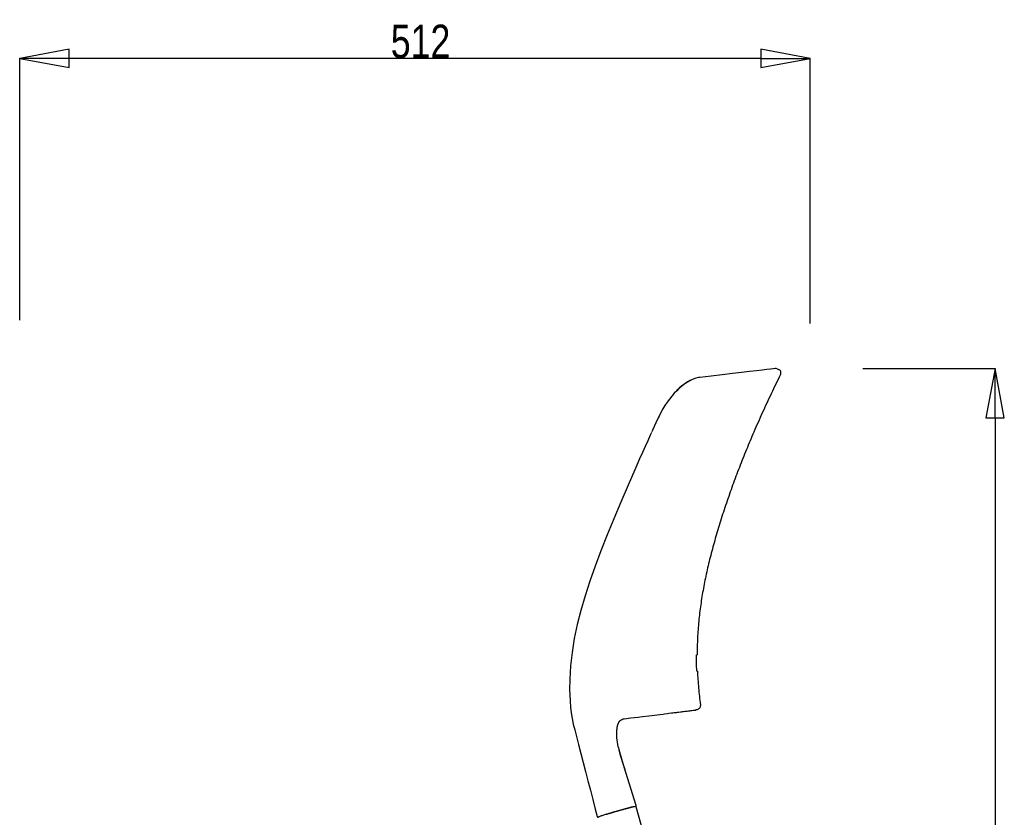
# Model space of a CAD drawing. Header units: millimetres. Extents: x 416 to 2178, y 358 to 2207.
# Tile 3 of 4: x 1541 to 2178, y 960 to 1477. Entities that reach past the tile are written whole.
import ezdxf

# ---------------------------------------------------------------- set-up
doc = ezdxf.new("R2010")
doc.units = ezdxf.units.MM
doc.header["$LTSCALE"] = 184.8
doc.header["$PDMODE"] = 3
doc.header["$PDSIZE"] = 0.3125
doc.layers.get('0').update_dxf_attribs({"linetype": 'CONTINUOUS'})
doc.layers.get('Defpoints').update_dxf_attribs({"linetype": 'CONTINUOUS'})
doc.layers.add('51_DIM', color=7, linetype='CONTINUOUS')
doc.styles.get("Standard").update_dxf_attribs({"font": 'txt', "width": 0.8})
doc.dimstyles.new('DIMSTYLE_1', dxfattribs={"dimtxt": 21.6, "dimasz": 32, "dimexe": 0.18, "dimexo": 0.0625, "dimgap": 0.09, "dimtad": 1, "dimdec": 0, "dimzin": 0, "dimdsep": 46, "dimtxsty": 'Standard', "dimblk": 'CLOSED', "dimblk1": 'CLOSED', "dimblk2": 'CLOSED', "dimcen": 0.09, "dimadec": 0, "dimazin": 0, "dimtp": 1, "dimtm": 1, "dimtfac": 1, "dimtdec": 0, "dimtofl": 0, "dimtmove": 0, "dimatfit": 3, "dimldrblk": 'CLOSED', "dimfxl": 0, "dimtolj": 1, "dimtzin": 0, "dimarcsym": 0})
doc.dimstyles.new('DIMSTYLE_2', dxfattribs={"dimtxt": 21.6, "dimasz": 32, "dimexe": 0.18, "dimexo": 0.0625, "dimgap": 0.09, "dimtad": 1, "dimdec": 0, "dimzin": 0, "dimdsep": 46, "dimtxsty": 'Standard', "dimblk": 'CLOSED', "dimblk1": 'CLOSED', "dimblk2": 'CLOSED', "dimcen": 0.09, "dimadec": 0, "dimazin": 0, "dimtp": 0.5, "dimtm": 0.5, "dimtfac": 1, "dimtdec": 0, "dimtofl": 0, "dimtmove": 0, "dimatfit": 3, "dimldrblk": 'CLOSED', "dimfxl": 0, "dimtolj": 1, "dimtzin": 0, "dimarcsym": 0})

# ---------------------------------------------------------------- blocks, each defined once
blk = doc.blocks.new('_CLOSED')
at = {"color": 0, "linetype": 'ByBlock'}
for p, q in [((0, 0), (-1, 0.1875)), ((-1, 0.1875), (-1, -0.1875)), ((-1, -0.1875), (0, 0)), ((-1, 0), (0, 0))]:
    blk.add_line(p, q, dxfattribs=at)
blk = doc.blocks.new('*D2')
at = {"layer": '51_DIM', "color": 0, "linetype": 'Continuous', "lineweight": -2}
for p, q in [((2086.81, 1251.18), (2172.56, 1251.18)), ((2172.38, 1219.18), (2172.38, 464)), ((2067.64, 432), (2172.56, 432))]:
    blk.add_line(p, q, dxfattribs=at)
at = {"layer": 'Defpoints', "color": 0, "linetype": 'Continuous', "lineweight": 0}
for p in [(2086.75, 1251.18), (2067.58, 432), (2172.38, 432)]:
    blk.add_point(p, dxfattribs=at)
at = {"layer": '51_DIM', "color": 0, "linetype": 'Continuous', "lineweight": -2, "xscale": 32, "yscale": 32, "zscale": 32}
for p, rotation in [((2172.38, 1251.18), 90), ((2172.38, 432), 270)]:
    blk.add_blockref('_CLOSED', p, dxfattribs=dict(at, rotation=rotation))
at = {"layer": '51_DIM', "color": 0, "linetype": 'Continuous', "insert": (2161.49, 880.65), "char_height": 21.6, "attachment_point": 5, "rotation": 90}
blk.add_mtext('\\A1;819', dxfattribs=at)
blk = doc.blocks.new('*D4')
at = {"layer": '51_DIM', "color": 0, "linetype": 'Continuous', "lineweight": -2}
for p, q in [((1540.82, 1282.51), (1540.82, 1452.23)), ((2020.73, 1452.05), (1572.82, 1452.05)), ((2052.73, 1280.38), (2052.73, 1452.23))]:
    blk.add_line(p, q, dxfattribs=at)
at = {"layer": 'Defpoints', "color": 0, "linetype": 'Continuous', "lineweight": 0}
for p in [(1540.82, 1452.05), (1540.82, 1282.45), (2052.73, 1280.32)]:
    blk.add_point(p, dxfattribs=at)
at = {"layer": '51_DIM', "color": 0, "linetype": 'Continuous', "lineweight": -2, "xscale": 32, "yscale": 32, "zscale": 32, "rotation": 180}
blk.add_blockref('_CLOSED', (1540.82, 1452.05), dxfattribs=at)
at = {"layer": '51_DIM', "color": 0, "linetype": 'Continuous', "lineweight": -2, "xscale": 32, "yscale": 32, "zscale": 32}
blk.add_blockref('_CLOSED', (2052.73, 1452.05), dxfattribs=at)
at = {"layer": '51_DIM', "color": 0, "linetype": 'Continuous', "insert": (1800.38, 1462.94), "char_height": 21.6, "attachment_point": 5}
blk.add_mtext('\\A1;512', dxfattribs=at)

msp = doc.modelspace()

# ---------------------------------------------------------------- linework, layer by layer
at = {"color": 2, "linetype": 'Continuous'}
for p, q in [((2024.66, 1250.5), (2021.62, 1250.13)), ((2027.01, 1250.79), (2024.66, 1250.5)), ((2028.66, 1250.99), (2027.01, 1250.79)), ((2029.96, 1251.16), (2028.66, 1250.99)), ((2031.26, 1250.97), (2032.22, 1250.56)), ((1988.46, 1246.18), (1981.12, 1245.33)), ((1954.82, 1220.3), (1954.26, 1219.1)), ((1954.82, 1220.29), (1954.26, 1219.1)), ((1956.02, 1222.65), (1954.82, 1220.29)), ((1979.05, 1065.53), (1979.47, 1065.65)), ((1979.69, 1055.03), (1979.27, 1055.03)), ((1948.18, 1026.12), (1951.9, 1026.58)), ((1951.9, 1026.58), (1955.3, 1027)), ((1955.3, 1027), (1957.41, 1027.26)), ((1974.66, 1029.4), (1975.35, 1029.48)), ((1975.35, 1029.48), (1975.97, 1029.56)), ((1975.97, 1029.56), (1977.22, 1029.71)), ((1977.22, 1029.71), (1977.94, 1029.8)), ((1977.94, 1029.8), (1978.34, 1029.85)), ((1978.34, 1029.85), (1978.61, 1029.88)), ((1978.61, 1029.88), (1978.73, 1029.89)), ((1978.73, 1029.89), (1978.74, 1029.89)), ((1928.21, 1020.56), (1928.26, 1020.71)), ((1928.21, 1020.56), (1928.21, 1020.56)), ((1928.26, 1020.71), (1928.39, 1021.07)), ((1928.39, 1021.07), (1928.53, 1021.39)), ((1928.82, 1021.95), (1928.99, 1022.2)), ((1928.99, 1022.2), (1929.05, 1022.29)), ((1929.05, 1022.29), (1929.05, 1022.29)), ((1929.42, 1022.74), (1929.72, 1023.02)), ((1929.42, 1022.74), (1929.42, 1022.74)), ((1929.72, 1023.02), (1930.06, 1023.3)), ((1932.19, 1024.17), (1936.6, 1024.71)), ((1936.6, 1024.71), (1941.24, 1025.27)), ((1941.24, 1025.27), (1944.13, 1025.63)), ((1944.13, 1025.63), (1948.18, 1026.12)), ((1927.84, 1019.19), (1927.84, 1019.19)), ((1928.43, 1006), (1928.12, 1007.49)), ((1928.51, 1005.63), (1928.43, 1006)), ((1936.62, 978.92), (1932.43, 992.1)), ((1940.08, 968.05), (1936.62, 978.92)), ((1939.75, 967.34), (2048.28, 589.06)), ((1915.33, 960.34), (1915.33, 960.33))]:
    msp.add_line(p, q, dxfattribs=at)
for points in [[(2021.62, 1250.13), (2017.86, 1249.68), (2013.4, 1249.14), (2008.22, 1248.52), (2002.33, 1247.82), (1995.74, 1247.04), (1988.46, 1246.18)], [(1978.62, 1244.81), (1976.89, 1244.21), (1975.11, 1243.4), (1973.28, 1242.38), (1971.47, 1241.19), (1969.7, 1239.86), (1967.96, 1238.38), (1966.27, 1236.78), (1964.63, 1235.06), (1963.04, 1233.23), (1961.51, 1231.3), (1960.03, 1229.27), (1958.63, 1227.15), (1957.29, 1224.94), (1956.01, 1222.64)], [(1981.13, 1245.33), (1980.27, 1245.2), (1978.58, 1244.8), (1976.84, 1244.19), (1975.05, 1243.37), (1973.23, 1242.35), (1971.42, 1241.16), (1969.66, 1239.83), (1967.93, 1238.36), (1966.24, 1236.75), (1964.6, 1235.03), (1963.02, 1233.21), (1961.49, 1231.27), (1960.02, 1229.24), (1958.62, 1227.13), (1957.28, 1224.92)], [(1954.26, 1219.1), (1952.8, 1215.94), (1950.81, 1211.59), (1950.09, 1210.03)], [(1949.95, 1209.71), (1949.15, 1207.96), (1947.49, 1204.33), (1945.78, 1200.58), (1944.02, 1196.7), (1942.22, 1192.68), (1940.39, 1188.55), (1939.06, 1185.54)], [(1939.06, 1185.54), (1934.72, 1175.57), (1930, 1164.53), (1925.51, 1153.77), (1921.25, 1143.29), (1917.23, 1133.09), (1913.46, 1123.12), (1910.01, 1113.35), (1906.89, 1103.78), (1904.16, 1094.4), (1901.84, 1085.19), (1899.96, 1076.12), (1898.52, 1067.21), (1897.53, 1058.45), (1897.01, 1049.86), (1896.94, 1042.84)], [(1896.94, 1042.84), (1897, 1039.77), (1897.17, 1035.65), (1897.46, 1031.71), (1897.9, 1027.94), (1898.51, 1024.27), (1899.31, 1020.62), (1900.24, 1017), (1901.15, 1013.6), (1901.59, 1011.93)], [(1957.41, 1027.26), (1958.41, 1027.38), (1960.32, 1027.62)], [(1960.32, 1027.62), (1961.23, 1027.73), (1962.97, 1027.94)], [(1962.97, 1027.94), (1963.79, 1028.05), (1964.58, 1028.14), (1966.09, 1028.33)], [(1966.09, 1028.33), (1966.8, 1028.42), (1967.49, 1028.51), (1968.79, 1028.67)], [(1968.79, 1028.67), (1969.4, 1028.74), (1969.99, 1028.82), (1970.55, 1028.89), (1971.61, 1029.02)], [(1971.61, 1029.02), (1972.11, 1029.08), (1972.59, 1029.14), (1973.04, 1029.2)], [(1973.04, 1029.2), (1973.89, 1029.3), (1974.28, 1029.35), (1974.66, 1029.4)], [(1927.84, 1019.19), (1927.91, 1019.52), (1927.99, 1019.85), (1928.08, 1020.16), (1928.17, 1020.45), (1928.21, 1020.56)], [(1928.53, 1021.39), (1928.67, 1021.68), (1928.82, 1021.95)], [(1929.05, 1022.3), (1929.1, 1022.37), (1929.17, 1022.45), (1929.24, 1022.54), (1929.31, 1022.62), (1929.39, 1022.7), (1929.42, 1022.74)], [(1929.42, 1022.74), (1929.78, 1023.07), (1930.13, 1023.34)], [(1930.06, 1023.3), (1930.42, 1023.54), (1930.79, 1023.74), (1931.19, 1023.92), (1931.61, 1024.06), (1932.06, 1024.15), (1932.19, 1024.17)], [(1930.13, 1023.34), (1930.49, 1023.58), (1930.85, 1023.77), (1931.24, 1023.94), (1931.65, 1024.07), (1932.08, 1024.16)], [(1928.12, 1007.49), (1927.87, 1008.96), (1927.68, 1010.41), (1927.55, 1011.84), (1927.48, 1013.28), (1927.46, 1014.74), (1927.5, 1016.25), (1927.54, 1016.87)], [(1927.54, 1016.89), (1927.55, 1017.08), (1927.6, 1017.58), (1927.65, 1018.05), (1927.71, 1018.48), (1927.78, 1018.89), (1927.84, 1019.19)], [(1901.59, 1011.93), (1902.73, 1007.53), (1904.21, 1001.76), (1905.71, 995.92), (1907.24, 990.01), (1908.77, 984.03), (1910.33, 977.97)], [(1932.43, 992.1), (1931.74, 994.28), (1931.09, 996.38), (1930.47, 998.39), (1929.91, 1000.3), (1929.4, 1002.11), (1928.96, 1003.78)], [(1910.33, 977.97), (1911.9, 971.84), (1913.5, 965.64), (1914.74, 960.78)], [(1939.71, 967.36), (1939.71, 967.36), (1939.75, 967.38), (1939.79, 967.4), (1939.82, 967.42), (1939.86, 967.45), (1939.9, 967.48), (1939.95, 967.52), (1939.99, 967.58), (1940.04, 967.66), (1940.08, 967.76)], [(1940.08, 967.76), (1940.1, 967.89), (1940.08, 968.02), (1940.08, 968.05)], [(1914.74, 960.78), (1914.79, 960.66), (1914.87, 960.56), (1914.96, 960.48), (1915.04, 960.44), (1915.11, 960.41), (1915.17, 960.4), (1915.22, 960.39), (1915.27, 960.39), (1915.31, 960.38), (1915.35, 960.38), (1915.37, 960.39)]]:
    msp.add_lwpolyline(points, dxfattribs=at)
for centre, start, end in [((2030.27, 1248.68), 66.75069, 97.2067), ((2031.23, 1248.26), 333.51866, 66.75068)]:
    msp.add_arc(centre, 2.5, start, end, dxfattribs=at)
for points, start_tangent, end_tangent in [([(2033.47, 1247.15), (2027.45, 1234.79), (2021.69, 1222.39), (2016.2, 1209.96)], (-0.445907, -0.89508), (-0.395487, -0.918471)), ([(2016.2, 1209.96), (2011.41, 1198.57), (2006.83, 1187.06), (2002.48, 1175.48), (1998.4, 1163.87), (1994.63, 1152.3), (1991.24, 1140.97), (1988.25, 1130.01), (1985.68, 1119.29), (1983.52, 1108.67), (1981.8, 1098.03), (1980.52, 1087.33), (1979.73, 1076.54), (1979.47, 1065.65)], (-0.395487, -0.918471), (-0.000716, -1)), ([(1979.27, 1055.03), (1979.15, 1058.46), (1979.08, 1061.97), (1979.05, 1065.53)], (-0.042406, 0.9991), (0.000612, 1)), ([(1979.69, 1055.03), (1980.41, 1044.17), (1981.57, 1033.27)], (0.042922, -0.999078), (0.125368, -0.99211)), ([(1981.57, 1033.27), (1981.53, 1032.25), (1981.14, 1031.3), (1980.46, 1030.54), (1979.57, 1030.06), (1978.74, 1029.9)], (0.125368, -0.99211), (-0.998826, -0.048437)), ([(1928.51, 1005.62), (1928.73, 1004.72)], (0.221495, -0.975161), (0.234698, -0.972068)), ([(1928.73, 1004.72), (1928.96, 1003.78)], (0.234698, -0.972068), (0.246725, -0.969085)), ([(1928.96, 1003.78), (1929.2, 1002.84), (1930.04, 999.84), (1930.97, 996.77), (1931.86, 993.9), (1932.7, 991.25)], (0.246725, -0.969085), (0.303073, -0.952967)), ([(1922.38, 962.76), (1921.44, 962.47), (1918.91, 961.68), (1916.97, 961.03), (1916.08, 960.66)], (-0.956725, -0.290992), (-0.954153, -0.29932)), ([(1921.6, 962.6), (1923.34, 963.13), (1925.94, 963.9)], (0.956002, 0.293361), (0.96001, 0.279966)), ([(1934.54, 966.2), (1933.64, 965.97), (1930.7, 965.17), (1927.54, 964.28), (1924.38, 963.36), (1922.38, 962.76)], (-0.968946, -0.247271), (-0.956725, -0.290992)), ([(1925.94, 963.9), (1928.32, 964.58), (1929.05, 964.79)], (0.96001, 0.279966), (0.962401, 0.271631)), ([(1929.05, 964.79), (1929.76, 964.99)], (0.962401, 0.271631), (0.962942, 0.269708)), ([(1929.76, 964.99), (1930.47, 965.19), (1932.62, 965.78), (1934.84, 966.37), (1936.96, 966.9)], (0.962942, 0.269708), (0.975831, 0.218528)), ([(1937.54, 966.98), (1936.17, 966.62), (1934.54, 966.2)], (-0.975258, -0.221068), (-0.968946, -0.247271)), ([(1936.96, 966.9), (1938.14, 967.16)], (0.975831, 0.218528), (0.972641, 0.232314)), ([(1939.7, 967.41), (1939.33, 967.33), (1938.11, 967.09), (1937.54, 966.98)], (-0.951435, 0.307848), (-0.975258, -0.221068)), ([(1938.14, 967.16), (1938.62, 967.28), (1939.49, 967.43), (1939.49, 967.43)], (0.972641, 0.232314), (-0.308157, -0.951336)), ([(1939.74, 967.37), (1939.7, 967.41)], (-0.349416, 0.936968), (-0.951435, 0.307848)), ([(1939.75, 967.34), (1939.74, 967.37)], (-0.032825, 0.999461), (-0.349416, 0.936968)), ([(1915.34, 960.4), (1915.33, 960.34)], (-0.416532, -0.909121), (0, -1)), ([(1916.08, 960.66), (1915.75, 960.57), (1915.34, 960.4)], (-0.954153, -0.29932), (-0.416532, -0.909121)), ([(1920.73, 962.33), (1921.6, 962.6)], (0.954844, 0.297108), (0.956002, 0.293361))]:
    msp.add_spline(points, degree=3, dxfattribs=dict(at, start_tangent=start_tangent, end_tangent=end_tangent))

# ---------------------------------------------------------------- dimensions: what is measured, and where the dimension line sits
at = {"layer": '51_DIM', "linetype": 'Continuous'}
for base, p1, p2, angle, dimstyle, picture, middle in [((1540.82, 1452.05), (2052.73, 1280.32), (1540.82, 1282.45), 180, 'DIMSTYLE_2', '*D4', (1800.38, 1452.05)), ((2172.38, 432), (2086.75, 1251.18), (2067.58, 432), 270, 'DIMSTYLE_1', '*D2', (2172.38, 880.65))]:
    dim = msp.add_linear_dim(base=base, p1=p1, p2=p2, angle=angle, dimstyle=dimstyle, dxfattribs=at)
    dim.commit()
    dim.dimension.update_dxf_attribs({"geometry": picture, "text_midpoint": middle, "dimtype": 160})

doc.saveas('drawing.dxf')
